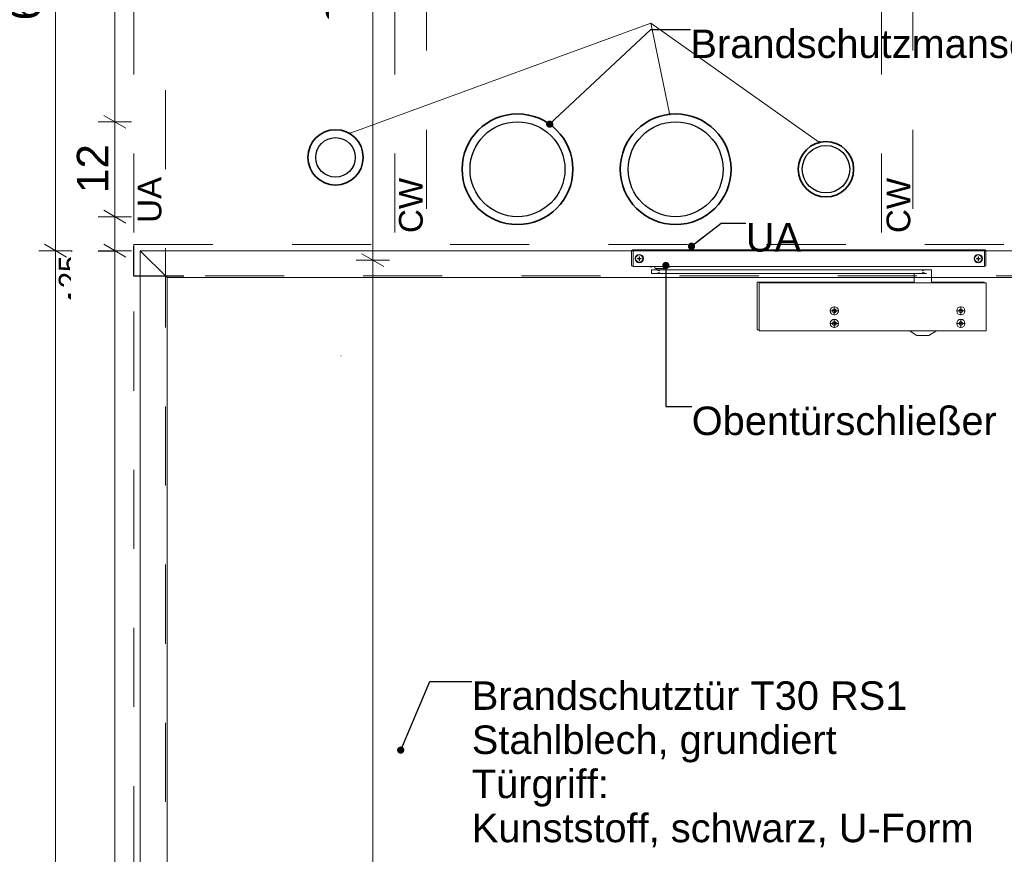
# Model space of a CAD drawing. Header units: metres. Extents: x -0.29 to 8.94, y -1.97 to 1.73.
# Tile 26 of 44: x 3.46 to 4.71, y -0.17 to 0.89. Entities that reach past the tile are written whole.
import ezdxf

# ---------------------------------------------------------------- set-up
doc = ezdxf.new("R2010")
doc.units = ezdxf.units.M
doc.header["$MEASUREMENT"] = 0
doc.linetypes.add('Strichlinie eng', pattern=[0.023, 0.015, -0.008])
doc.linetypes.add('Wipeout_Contour', pattern=[1, 0, -1])
for name, color, linetype in [('152 - Bemaßung_ Beschriftung.Ausbau', 7, 'Continuous'), ('653 - Abdeckung.TB Verkofferung', 7, 'Continuous'), ('804 - HKLSE.Elektrik', 7, 'Continuous'), ('Neubau_152 - Bemaßung_ Beschriftung.Ausbau', 7, 'Continuous'), ('Neubau_301 - Elemente.Linie', 7, 'Continuous'), ('Neubau_606 - Struktur.Wand Innen Ausbau', 7, 'Continuous'), ('Neubau_804 - HKLSE.Elektrik', 7, 'Continuous')]:
    doc.layers.add(name, color=color, linetype=linetype)
doc.styles.add('ERSTELLTER_STIL_1', font='txt')
doc.dimstyles.new('ERSTELLTER_STIL__4', dxfattribs={"dimtxt": 0.04, "dimasz": 0.02128, "dimexe": 0.18, "dimexo": 0.0625, "dimgap": 0, "dimtad": 1, "dimzin": 0, "dimdsep": 46, "dimtxsty": 'ERSTELLTER_STIL_1', "dimblk": 'ARROWHEAD_2', "dimblk1": 'ARROWHEAD_2', "dimblk2": 'ARROWHEAD_2', "dimcen": 0.09, "dimse1": 1, "dimse2": 1, "dimclrd": 7, "dimclre": 7, "dimclrt": 7, "dimazin": 0, "dimtfac": 1, "dimtdec": 4, "dimtmove": 0, "dimatfit": 3, "dimfxl": 1, "dimtolj": 1, "dimtzin": 0, "dimarcsym": 0})
doc.dimstyles.new('ERSTELLTER_STIL__7', dxfattribs={"dimtxt": 0.18, "dimasz": 0.01824, "dimexe": 0.18, "dimexo": 0.0625, "dimgap": 0, "dimtad": 0, "dimtih": 1, "dimtoh": 1, "dimdec": 4, "dimzin": 0, "dimdsep": 46, "dimcen": 0.09, "dimadec": 0, "dimazin": 0, "dimtfac": 1, "dimtdec": 4, "dimtmove": 0, "dimatfit": 3, "dimldrblk": 'ARROWHEAD_11', "dimfxl": 1, "dimtolj": 1, "dimtzin": 0, "dimarcsym": 0})

# ---------------------------------------------------------------- blocks, each defined once
blk = doc.blocks.new('*D26', base_point=(-3.1077, 1.6504))
at = {"layer": '152 - Bemaßung_ Beschriftung.Ausbau', "color": 7, "linetype": 'Continuous', "lineweight": 5}
for p, q in [((3.5693, 0.6055), (3.5973, 0.5894)), ((3.6043, 0.5974), (3.5623, 0.5974)), ((3.5833, -1.5696), (3.5833, 0.5974)), ((3.5693, -1.5615), (3.5973, -1.5776)), ((3.6043, -1.5696), (3.5623, -1.5696)), ((3.5833, -1.5832), (3.5833, -1.5696))]:
    blk.add_line(p, q, dxfattribs=at)
at = {"layer": '152 - Bemaßung_ Beschriftung.Ausbau', "color": 7, "lineweight": 5, "insert": (3.5758, 0.5189), "char_height": 0.04, "attachment_point": 7, "rotation": 90, "style": 'ERSTELLTER_STIL_1'}
blk.add_mtext('\\A1;{\\pql;\\fArial|b0|i0|c0|p38;4\\fArial|b0|i0|c0|p38;\\A1{\\H.66x;\\S25^  ;}}', dxfattribs=at)
at = {"color": 254, "linetype": 'Wipeout_Contour', "lineweight": 0, "ltscale": 14.52892}
blk.add_wipeout([(3.5828, 0.5114), (3.5828, 0.5969), (3.5278, 0.5969), (3.5278, 0.5114)], dxfattribs=at).dxf.layer = '152 - Bemaßung_ Beschriftung.Ausbau'
at = {"color": 254, "linetype": 'Wipeout_Contour', "lineweight": 0, "ltscale": 14.526065}
blk.add_wipeout([(3.5828, -0.602), (3.5828, -0.4405), (3.5278, -0.4405), (3.5278, -0.602)], dxfattribs=at).dxf.layer = '152 - Bemaßung_ Beschriftung.Ausbau'
at = {"layer": '152 - Bemaßung_ Beschriftung.Ausbau', "color": 7, "lineweight": 5, "insert": (3.5831, -0.5945), "char_height": 0.04, "attachment_point": 7, "rotation": 90, "style": 'ERSTELLTER_STIL_1'}
blk.add_mtext('\\A1;{\\pql;\\fArial|b0|i0|c0|p38;2,16\\fArial|b0|i0|c0|p38;\\A1{\\H.66x;\\S75^  ;}}', dxfattribs=at)
blk = doc.blocks.new('ARROWHEAD_2')
at = {"color": 0, "linetype": 'Continuous', "lineweight": 0}
for p, q in [((-0.378, -0.655), (0.378, 0.655)), ((0, 0), (-1, 0))]:
    blk.add_line(p, q, dxfattribs=at)
blk = doc.blocks.new('*D27', base_point=(-3.1077, 1.6504))
at = {"layer": '152 - Bemaßung_ Beschriftung.Ausbau', "color": 7, "linetype": 'Continuous', "lineweight": 5}
for p, q in [((3.5693, 0.6485), (3.5973, 0.6324)), ((3.6043, 0.6404), (3.5623, 0.6404)), ((3.5833, 0.5974), (3.5833, 0.6404)), ((3.5693, 0.6055), (3.5973, 0.5894)), ((3.6043, 0.5974), (3.5623, 0.5974))]:
    blk.add_line(p, q, dxfattribs=at)
blk = doc.blocks.new('*D28', base_point=(-3.1077, 1.6504))
at = {"layer": '152 - Bemaßung_ Beschriftung.Ausbau', "color": 7, "linetype": 'Continuous', "lineweight": 5}
for p, q in [((3.6043, 0.7604), (3.5623, 0.7604)), ((3.5693, 0.7685), (3.5973, 0.7524)), ((3.5833, 0.6404), (3.5833, 0.7604)), ((3.5693, 0.6485), (3.5973, 0.6324)), ((3.6043, 0.6404), (3.5623, 0.6404))]:
    blk.add_line(p, q, dxfattribs=at)
at = {"color": 254, "linetype": 'Wipeout_Contour', "lineweight": 0, "ltscale": 14.62828}
blk.add_wipeout([(3.5828, 0.6626), (3.5828, 0.7383), (3.5278, 0.7383), (3.5278, 0.6626)], dxfattribs=at).dxf.layer = '152 - Bemaßung_ Beschriftung.Ausbau'
at = {"layer": '152 - Bemaßung_ Beschriftung.Ausbau', "color": 7, "lineweight": 5, "insert": (3.5753, 0.6701), "char_height": 0.04, "attachment_point": 7, "rotation": 90, "style": 'ERSTELLTER_STIL_1'}
blk.add_mtext('\\A1;{\\pql;\\fArial|b0|i0|c0|p38;12}', dxfattribs=at)
blk = doc.blocks.new('*D29', base_point=(-3.1077, 1.6504))
at = {"layer": '152 - Bemaßung_ Beschriftung.Ausbau', "color": 7, "linetype": 'Continuous', "lineweight": 5}
for p, q in [((3.5973, 1.2724), (3.5693, 1.2885)), ((3.5833, 1.2804), (3.5833, 1.2941)), ((3.6043, 1.2804), (3.5623, 1.2804)), ((3.5833, 0.7604), (3.5833, 1.2804)), ((3.6043, 0.7604), (3.5623, 0.7604)), ((3.5693, 0.7685), (3.5973, 0.7524))]:
    blk.add_line(p, q, dxfattribs=at)
at = {"color": 254, "linetype": 'Wipeout_Contour', "lineweight": 0, "ltscale": 14.923266}
blk.add_wipeout([(3.5828, 0.9826), (3.5828, 1.0583), (3.5278, 1.0583), (3.5278, 0.9826)], dxfattribs=at).dxf.layer = '152 - Bemaßung_ Beschriftung.Ausbau'
at = {"layer": '152 - Bemaßung_ Beschriftung.Ausbau', "color": 7, "lineweight": 5, "insert": (3.5753, 0.9901), "char_height": 0.04, "attachment_point": 7, "rotation": 90, "style": 'ERSTELLTER_STIL_1'}
blk.add_mtext('\\A1;{\\pql;\\fArial|b0|i0|c0|p38;52}', dxfattribs=at)
blk = doc.blocks.new('*D30', base_point=(-3.1077, 1.6504))
at = {"layer": '152 - Bemaßung_ Beschriftung.Ausbau', "color": 7, "linetype": 'Continuous', "lineweight": 5}
for p, q in [((3.4943, 0.6055), (3.5223, 0.5894)), ((3.5293, 0.5974), (3.4873, 0.5974)), ((3.5083, -1.5696), (3.5083, 0.5974)), ((3.4943, -1.5615), (3.5223, -1.5776)), ((3.5293, -1.5696), (3.4873, -1.5696)), ((3.5083, -1.5832), (3.5083, -1.5696))]:
    blk.add_line(p, q, dxfattribs=at)
at = {"color": 254, "linetype": 'Wipeout_Contour', "lineweight": 0, "ltscale": 14.212288}
blk.add_wipeout([(3.5078, -0.5668), (3.5078, -0.4053), (3.4528, -0.4053), (3.4528, -0.5668)], dxfattribs=at).dxf.layer = '152 - Bemaßung_ Beschriftung.Ausbau'
at = {"layer": '152 - Bemaßung_ Beschriftung.Ausbau', "color": 7, "lineweight": 5, "insert": (3.5081, -0.5593), "char_height": 0.04, "attachment_point": 7, "rotation": 90, "style": 'ERSTELLTER_STIL_1'}
blk.add_mtext('\\A1;{\\pql;\\fArial|b0|i0|c0|p38;2,16\\fArial|b0|i0|c0|p38;\\A1{\\H.66x;\\S75^  ;}}', dxfattribs=at)
blk = doc.blocks.new('*D31', base_point=(-3.1077, 1.6504))
at = {"layer": '152 - Bemaßung_ Beschriftung.Ausbau', "color": 7, "linetype": 'Continuous', "lineweight": 5}
for p, q in [((3.5223, 1.2724), (3.4943, 1.2885)), ((3.5083, 1.2804), (3.5083, 1.2941)), ((3.5293, 1.2804), (3.4873, 1.2804)), ((3.5083, 0.5974), (3.5083, 1.2804)), ((3.4943, 0.6055), (3.5223, 0.5894)), ((3.5293, 0.5974), (3.4873, 0.5974))]:
    blk.add_line(p, q, dxfattribs=at)
at = {"layer": '152 - Bemaßung_ Beschriftung.Ausbau', "color": 7, "lineweight": 5, "insert": (3.501, 0.8886), "char_height": 0.04, "attachment_point": 7, "rotation": 90, "style": 'ERSTELLTER_STIL_1'}
blk.add_mtext('\\A1;{\\pql;\\fArial|b0|i0|c0|p38;68\\fArial|b0|i0|c0|p38;\\A1{\\H.66x;\\S25^  ;}}', dxfattribs=at)
blk = doc.blocks.new('*D32', base_point=(-3.1077, 1.6504))
at = {"layer": '152 - Bemaßung_ Beschriftung.Ausbau', "color": 7, "linetype": 'Continuous', "lineweight": 5}
for p, q in [((3.2973, 1.2724), (3.2693, 1.2885)), ((3.2833, 1.2804), (3.2833, 1.2941)), ((3.3043, 1.2804), (3.2623, 1.2804)), ((3.2833, -1.5696), (3.2833, 1.2804)), ((3.2693, -1.5615), (3.2973, -1.5776)), ((3.3043, -1.5696), (3.2623, -1.5696)), ((3.2833, -1.5832), (3.2833, -1.5696))]:
    blk.add_line(p, q, dxfattribs=at)
at = {"color": 254, "linetype": 'Wipeout_Contour', "lineweight": 0, "ltscale": 13.194811}
blk.add_wipeout([(3.2828, -0.2053), (3.2828, -0.0838), (3.2278, -0.0838), (3.2278, -0.2053)], dxfattribs=at).dxf.layer = '152 - Bemaßung_ Beschriftung.Ausbau'
at = {"layer": '152 - Bemaßung_ Beschriftung.Ausbau', "color": 7, "lineweight": 5, "insert": (3.2753, -0.1978), "char_height": 0.04, "attachment_point": 7, "rotation": 90, "style": 'ERSTELLTER_STIL_1'}
blk.add_mtext('\\A1;{\\pql;\\fArial|b0|i0|c0|p38;2,85}', dxfattribs=at)
blk = doc.blocks.new('*D44', base_point=(-3.1077, 1.6504))
at = {"layer": '152 - Bemaßung_ Beschriftung.Ausbau', "color": 7, "linetype": 'Continuous', "lineweight": 5}
for p, q in [((3.9304, 0.5854), (3.8884, 0.5854)), ((3.8954, 0.5935), (3.9234, 0.5774)), ((3.9094, -1.5696), (3.9094, 0.5854)), ((3.8954, -1.5615), (3.9234, -1.5776)), ((3.9304, -1.5696), (3.8884, -1.5696)), ((3.9094, -1.5832), (3.9094, -1.5696))]:
    blk.add_line(p, q, dxfattribs=at)
at = {"color": 254, "linetype": 'Wipeout_Contour', "lineweight": 0, "ltscale": 15.78773}
blk.add_wipeout([(3.9089, -0.5628), (3.9089, -0.4213), (3.8539, -0.4213), (3.8539, -0.5628)], dxfattribs=at).dxf.layer = '152 - Bemaßung_ Beschriftung.Ausbau'
at = {"layer": '152 - Bemaßung_ Beschriftung.Ausbau', "color": 7, "lineweight": 5, "insert": (3.9092, -0.5553), "char_height": 0.04, "attachment_point": 7, "rotation": 90, "style": 'ERSTELLTER_STIL_1'}
blk.add_mtext('\\A1;{\\pql;\\fArial|b0|i0|c0|p38;2,15\\fArial|b0|i0|c0|p38;\\A1{\\H.66x;\\S5^  ;}}', dxfattribs=at)
blk = doc.blocks.new('*D45', base_point=(-3.1077, 1.6504))
at = {"layer": '152 - Bemaßung_ Beschriftung.Ausbau', "color": 7, "linetype": 'Continuous', "lineweight": 5}
for p, q in [((3.9094, 1.2604), (3.9094, 1.2741)), ((3.9304, 1.2604), (3.8884, 1.2604)), ((3.9234, 1.2524), (3.8954, 1.2685)), ((3.9094, 0.5854), (3.9094, 1.2604)), ((3.9304, 0.5854), (3.8884, 0.5854)), ((3.8954, 0.5935), (3.9234, 0.5774))]:
    blk.add_line(p, q, dxfattribs=at)
at = {"layer": '152 - Bemaßung_ Beschriftung.Ausbau', "color": 7, "lineweight": 5, "insert": (3.9021, 0.8826), "char_height": 0.04, "attachment_point": 7, "rotation": 90, "style": 'ERSTELLTER_STIL_1'}
blk.add_mtext('\\A1;{\\pql;\\fArial|b0|i0|c0|p38;67\\fArial|b0|i0|c0|p38;\\A1{\\H.66x;\\S5^  ;}}', dxfattribs=at)
at = {"color": 254, "linetype": 'Wipeout_Contour', "lineweight": 0, "ltscale": 16.077722}
blk.add_wipeout([(3.9089, 0.8751), (3.9089, 0.9708), (3.8539, 0.9708), (3.8539, 0.8751)], dxfattribs=at).dxf.layer = '152 - Bemaßung_ Beschriftung.Ausbau'
blk = doc.blocks.new('ARROWHEAD_11')
at = {"color": 0, "linetype": 'Continuous', "lineweight": 0}
blk.add_line((0, 0), (-1, 0), dxfattribs=at)
at = {"color": 0, "linetype": 'Continuous', "lineweight": 0, "const_width": 0.25, "flags": 128}
blk.add_lwpolyline([(-0.125, 0, 1), (0.125, 0, 1)], format="xyb", close=True, dxfattribs=at)

msp = doc.modelspace()

# ---------------------------------------------------------------- hatches: boundary and pattern name
at = {"layer": '152 - Bemaßung_ Beschriftung.Ausbau', "linetype": 'Continuous', "lineweight": 0, "true_color": 0x000000}
for points in [[(4.2837, 0.77), (4.2838, 0.7697), (4.284, 0.7693), (4.2844, 0.7691), (4.2847, 0.769), (4.2851, 0.7691), (4.2854, 0.7693), (4.2857, 0.7697), (4.2857, 0.77), (4.2857, 0.7704), (4.2854, 0.7707), (4.2851, 0.771), (4.2847, 0.771), (4.2844, 0.771), (4.284, 0.7707), (4.2838, 0.7704)], [(3.8791, 0.7456), (3.8792, 0.7452), (3.8794, 0.7449), (3.8797, 0.7447), (3.8801, 0.7446), (3.8805, 0.7447), (3.8808, 0.7449), (3.881, 0.7452), (3.8811, 0.7456), (3.881, 0.746), (3.8808, 0.7463), (3.8805, 0.7465), (3.8801, 0.7466), (3.8797, 0.7465), (3.8794, 0.7463), (3.8792, 0.746)], [(4.4726, 0.7343), (4.4726, 0.734), (4.4729, 0.7336), (4.4732, 0.7334), (4.4736, 0.7333), (4.4739, 0.7334), (4.4743, 0.7336), (4.4745, 0.734), (4.4746, 0.7343), (4.4745, 0.7347), (4.4743, 0.735), (4.4739, 0.7353), (4.4736, 0.7353), (4.4732, 0.7353), (4.4729, 0.735), (4.4726, 0.7347)]]:
    msp.add_hatch(color=18, dxfattribs=at).paths.add_polyline_path(points)

# ---------------------------------------------------------------- linework, layer by layer
at = {"layer": '152 - Bemaßung_ Beschriftung.Ausbau', "color": 7, "linetype": 'Continuous', "lineweight": 9}
for q in [(3.881, 0.746), (4.2845, 0.771), (4.4727, 0.7349)]:
    msp.add_line((4.261, 0.8853), q, dxfattribs=at)
for centre in [(4.2847, 0.77), (3.8801, 0.7456), (4.4736, 0.7343)]:
    msp.add_circle(centre, 0.001, dxfattribs=at)
at = {"layer": '653 - Abdeckung.TB Verkofferung', "color": 7, "linetype": 'Continuous', "lineweight": 25}
for centre, radius in [((4.0923, 0.7004), 0.06), ((4.2923, 0.7004), 0.06), ((3.8623, 0.7154), 0.025), ((4.4823, 0.7004), 0.03)]:
    msp.add_circle(centre, radius, dxfattribs=at)
at = {"layer": '804 - HKLSE.Elektrik', "color": 1, "linetype": 'Continuous', "lineweight": 25, "flags": 128}
msp.add_lwpolyline([(3.6704, 0.565), (3.6073, 0.565), (3.6073, 0.6025)], dxfattribs=at)
at = {"layer": '804 - HKLSE.Elektrik', "color": 230, "linetype": 'Continuous', "lineweight": 35, "true_color": 0xff008c}
for centre, radius in [((4.0923, 0.7004), 0.07), ((4.2923, 0.7004), 0.07), ((3.8623, 0.7154), 0.035), ((4.4823, 0.7004), 0.035)]:
    msp.add_circle(centre, radius, dxfattribs=at)
at = {"layer": 'Neubau_301 - Elemente.Linie', "color": 1, "linetype": 'Continuous', "lineweight": 5}
for p, q in [((4.6836, 0.5984), (4.2376, 0.5984)), ((4.2386, 0.5984), (4.2386, 0.5774)), ((4.6826, 0.5984), (4.6826, 0.5774)), ((3.6153, 0.5974), (3.6493, 0.5634)), ((3.6153, 0.5974), (3.6153, -1.5696)), ((3.6153, 0.5974), (4.2366, 0.5974)), ((4.2366, 0.5974), (4.6846, 0.5974)), ((4.2366, 0.5974), (4.6846, 0.5974)), ((4.2366, 0.5974), (4.2366, 0.5788)), ((4.6846, 0.5974), (4.2366, 0.5974)), ((4.244, 0.5877), (4.244, 0.5872)), ((4.244, 0.5877), (4.2486, 0.5877)), ((4.244, 0.5872), (4.2486, 0.5872)), ((4.2461, 0.5897), (4.2461, 0.5851)), ((4.2461, 0.5897), (4.2466, 0.5897)), ((4.2466, 0.5877), (4.2461, 0.5872)), ((4.2461, 0.5877), (4.2466, 0.5872)), ((4.2466, 0.5874), (4.2461, 0.5874)), ((4.2461, 0.5851), (4.2466, 0.5851)), ((4.2463, 0.5872), (4.2463, 0.5877)), ((4.2466, 0.5897), (4.2466, 0.5851)), ((4.2486, 0.5877), (4.2486, 0.5872)), ((4.6725, 0.5877), (4.6725, 0.5872)), ((4.6725, 0.5877), (4.6771, 0.5877)), ((4.6725, 0.5872), (4.6771, 0.5872)), ((4.6746, 0.5897), (4.6746, 0.5851)), ((4.6746, 0.5897), (4.6751, 0.5897)), ((4.6751, 0.5877), (4.6746, 0.5872)), ((4.6751, 0.5872), (4.6746, 0.5877)), ((4.6751, 0.5874), (4.6746, 0.5874)), ((4.6746, 0.5851), (4.6751, 0.5851)), ((4.6748, 0.5872), (4.6748, 0.5877)), ((4.6751, 0.5897), (4.6751, 0.5851)), ((4.6771, 0.5877), (4.6771, 0.5872)), ((4.6846, 0.5974), (4.8143, 0.5974)), ((4.6846, 0.5788), (4.6846, 0.5974)), ((4.2386, 0.5778), (4.2376, 0.5778)), ((4.2386, 0.5774), (4.6826, 0.5774)), ((4.2597, 0.5772), (4.2597, 0.5774)), ((4.2597, 0.5772), (4.2625, 0.5772)), ((4.2617, 0.5684), (4.2617, 0.5734)), ((4.6158, 0.5734), (4.2617, 0.5734)), ((4.2625, 0.5772), (4.2625, 0.5774)), ((4.2662, 0.5747), (4.2792, 0.5747)), ((4.2665, 0.5734), (4.2671, 0.5734)), ((4.2671, 0.5734), (4.2677, 0.5733)), ((4.2677, 0.5733), (4.2682, 0.5732)), ((4.2682, 0.5747), (4.2682, 0.5734)), ((4.2682, 0.5732), (4.2688, 0.573)), ((4.2688, 0.573), (4.2695, 0.5728)), ((4.2695, 0.5728), (4.2701, 0.5726)), ((4.2701, 0.5726), (4.2707, 0.5724)), ((4.2772, 0.5747), (4.2772, 0.5734)), ((4.2829, 0.5772), (4.2829, 0.5774)), ((4.2829, 0.5772), (4.2857, 0.5772)), ((4.2857, 0.5772), (4.2857, 0.5774)), ((4.6053, 0.5724), (4.6059, 0.5726)), ((4.6059, 0.5726), (4.6065, 0.5728)), ((4.6065, 0.5728), (4.6072, 0.573)), ((4.6072, 0.573), (4.6078, 0.5732)), ((4.6078, 0.5732), (4.6084, 0.5733)), ((4.6084, 0.5733), (4.609, 0.5734)), ((4.609, 0.5734), (4.6096, 0.5734)), ((4.6158, 0.5567), (4.6158, 0.5734)), ((4.6826, 0.5778), (4.6836, 0.5778)), ((3.6493, 0.5634), (3.6493, -1.5596)), ((3.6493, 0.5634), (4.5938, 0.5634)), ((4.2617, 0.5684), (4.2665, 0.5684)), ((4.2671, 0.5685), (4.2665, 0.5684)), ((4.2677, 0.5686), (4.2671, 0.5685)), ((4.2682, 0.5687), (4.2677, 0.5686)), ((4.2679, 0.5684), (4.6096, 0.5684)), ((4.2688, 0.5689), (4.2682, 0.5687)), ((4.2695, 0.5691), (4.2688, 0.5689)), ((4.2701, 0.5693), (4.2695, 0.5691)), ((4.2707, 0.5695), (4.2701, 0.5693)), ((4.2707, 0.5724), (4.2713, 0.5722)), ((4.2713, 0.5697), (4.2707, 0.5695)), ((4.2713, 0.5722), (4.2719, 0.5719)), ((4.2719, 0.5699), (4.2713, 0.5697)), ((4.5938, 0.5567), (4.5938, 0.5684)), ((4.5938, 0.5634), (4.6158, 0.5634)), ((4.6158, 0.5634), (4.5938, 0.5634)), ((4.604, 0.5719), (4.6053, 0.5724)), ((4.6053, 0.5695), (4.604, 0.5699)), ((4.6059, 0.5693), (4.6053, 0.5695)), ((4.6065, 0.5691), (4.6059, 0.5693)), ((4.6072, 0.5689), (4.6065, 0.5691)), ((4.6078, 0.5687), (4.6072, 0.5689)), ((4.6084, 0.5686), (4.6078, 0.5687)), ((4.609, 0.5685), (4.6084, 0.5686)), ((4.6096, 0.5684), (4.609, 0.5685)), ((4.6158, 0.5634), (4.7803, 0.5634)), ((4.3953, 0.5574), (4.3953, 0.4974)), ((4.5938, 0.5574), (4.3953, 0.5574)), ((4.3978, 0.4962), (4.3978, 0.5567)), ((4.6848, 0.5567), (4.3978, 0.5567)), ((4.6823, 0.5574), (4.6158, 0.5574)), ((4.6823, 0.5567), (4.6823, 0.5574)), ((4.6848, 0.4962), (4.6848, 0.5567)), ((4.4926, 0.5237), (4.4926, 0.5192)), ((4.4926, 0.5237), (4.4931, 0.5237)), ((4.4928, 0.516), (4.4928, 0.5268)), ((4.4931, 0.5237), (4.4931, 0.5192)), ((4.6526, 0.5237), (4.6531, 0.5237)), ((4.6526, 0.5237), (4.6526, 0.5192)), ((4.6528, 0.516), (4.6528, 0.5268)), ((4.6531, 0.5237), (4.6531, 0.5192)), ((4.4874, 0.5214), (4.4982, 0.5214)), ((4.4906, 0.5217), (4.4906, 0.5212)), ((4.4906, 0.5217), (4.4951, 0.5217)), ((4.4906, 0.5212), (4.4951, 0.5212)), ((4.4931, 0.5217), (4.4926, 0.5212)), ((4.4931, 0.5212), (4.4926, 0.5217)), ((4.4926, 0.5192), (4.4931, 0.5192)), ((4.4928, 0.5), (4.4928, 0.5108)), ((4.4951, 0.5217), (4.4951, 0.5212)), ((4.6474, 0.5214), (4.6582, 0.5214)), ((4.6506, 0.5217), (4.6551, 0.5217)), ((4.6506, 0.5217), (4.6506, 0.5212)), ((4.6506, 0.5212), (4.6551, 0.5212)), ((4.6531, 0.5217), (4.6526, 0.5212)), ((4.6531, 0.5212), (4.6526, 0.5217)), ((4.6526, 0.5192), (4.6531, 0.5192)), ((4.6528, 0.5), (4.6528, 0.5108)), ((4.6551, 0.5217), (4.6551, 0.5212)), ((4.4874, 0.5054), (4.4982, 0.5054)), ((4.4906, 0.5057), (4.4906, 0.5052)), ((4.4906, 0.5057), (4.4951, 0.5057)), ((4.4906, 0.5052), (4.4951, 0.5052)), ((4.4926, 0.5077), (4.4926, 0.5032)), ((4.4926, 0.5077), (4.4931, 0.5077)), ((4.4931, 0.5057), (4.4926, 0.5052)), ((4.4931, 0.5052), (4.4926, 0.5057)), ((4.4926, 0.5032), (4.4931, 0.5032)), ((4.4931, 0.5077), (4.4931, 0.5032)), ((4.4951, 0.5057), (4.4951, 0.5052)), ((4.6474, 0.5054), (4.6582, 0.5054)), ((4.6506, 0.5057), (4.6551, 0.5057)), ((4.6506, 0.5057), (4.6506, 0.5052)), ((4.6506, 0.5052), (4.6551, 0.5052)), ((4.6526, 0.5077), (4.6531, 0.5077)), ((4.6526, 0.5077), (4.6526, 0.5032)), ((4.6531, 0.5057), (4.6526, 0.5052)), ((4.6531, 0.5052), (4.6526, 0.5057)), ((4.6526, 0.5032), (4.6531, 0.5032)), ((4.6531, 0.5077), (4.6531, 0.5032)), ((4.6551, 0.5057), (4.6551, 0.5052)), ((4.3953, 0.4974), (4.3978, 0.4974)), ((4.6848, 0.4962), (4.3978, 0.4962)), ((4.5973, 0.4901), (4.5886, 0.4955)), ((4.5973, 0.4901), (4.6123, 0.4901)), ((4.6123, 0.4901), (4.6211, 0.4955))]:
    msp.add_line(p, q, dxfattribs=at)
for centre, radius in [((4.2463, 0.5874), 0.00525), ((4.2463, 0.5874), 0.0046), ((4.6748, 0.5874), 0.00525), ((4.6748, 0.5874), 0.0046), ((4.4928, 0.5214), 0.0052), ((4.4928, 0.5214), 0.0024), ((4.6528, 0.5214), 0.0052), ((4.6528, 0.5214), 0.0024), ((4.4928, 0.5054), 0.0052), ((4.6528, 0.5054), 0.0052), ((4.4928, 0.5054), 0.0024), ((4.6528, 0.5054), 0.0024)]:
    msp.add_circle(centre, radius, dxfattribs=at)
for centre, radius, start, end in [((4.2376, 0.5974), 0.001, 90, 180), ((4.6836, 0.5974), 0.001, 0, 90), ((4.2376, 0.5788), 0.001, 180, 270), ((4.2799, 0.5787), 0.0142, 184.8779, 196.1509), ((4.2656, 0.5787), 0.0142, 343.8491, 355.1221), ((4.6836, 0.5788), 0.001, 270, 0), ((4.5888, 0.4959), 0.0005, 149.9671, 238.4773), ((4.6208, 0.4959), 0.0005, 301.5227, 30.0329)]:
    msp.add_arc(centre, radius, start, end, dxfattribs=at)
at = {"layer": 'Neubau_606 - Struktur.Wand Innen Ausbau', "color": 1, "linetype": 'Continuous', "lineweight": 5}
msp.add_line((3.8692, 0.4644), (3.8695, 0.4644), dxfattribs=at)
at = {"layer": 'Neubau_804 - HKLSE.Elektrik', "color": 1, "linetype": 'Strichlinie eng', "lineweight": 13, "ltscale": 2, "flags": 128}
for points in [[(3.6473, 1.2804), (3.6073, 1.2804), (3.6073, -1.5696), (3.6473, -1.5696)], [(3.9773, 1.2804), (3.9373, 1.2804), (3.9373, 0.6054), (3.9773, 0.6054)], [(4.5923, 1.2804), (4.5523, 1.2804), (4.5523, 0.6054), (4.5923, 0.6054)], [(3.6073, 0.6054), (4.7823, 0.6054), (4.7823, 0.5654), (3.6073, 0.5654)]]:
    msp.add_lwpolyline(points, close=True, dxfattribs=at)

# ---------------------------------------------------------------- next in the draw order: dimensions: what is measured, and where the dimension line sits
at = {"layer": '152 - Bemaßung_ Beschriftung.Ausbau', "color": 7, "linetype": 'Continuous', "lineweight": 5}
dim = msp.add_linear_dim(base=(3.5833, 0.5974), p1=(3.6153, -1.5696), p2=(3.6153, 0.5974), angle=90, dimstyle='ERSTELLTER_STIL__4', dxfattribs=at)
dim.commit()
dim.dimension.update_dxf_attribs({"geometry": '*D26', "text_midpoint": (3.5553, -0.4733), "dimtype": 160, "text_rotation": 90})

# ---------------------------------------------------------------- next in the draw order: dimensions: what is measured, and where the dimension line sits
dim = msp.add_linear_dim(base=(3.5833, 0.6404), p1=(3.6153, 0.5974), p2=(4.0923, 0.6404), angle=90, dimstyle='ERSTELLTER_STIL__4', dxfattribs=at)
dim.commit()
dim.dimension.update_dxf_attribs({"geometry": '*D27', "text_midpoint": (3.5553, 0.6035), "dimtype": 160, "text_rotation": 90})

# ---------------------------------------------------------------- next in the draw order: dimensions: what is measured, and where the dimension line sits
for base, p1, p2, picture, middle in [((3.5833, 0.7604), (4.0923, 0.6404), (4.2923, 0.7604), '*D28', (3.5553, 0.7006)), ((3.5083, 0.5974), (3.6153, -1.5696), (3.6153, 0.5974), '*D30', (3.4803, -0.4381))]:
    dim = msp.add_linear_dim(base=base, p1=p1, p2=p2, angle=90, dimstyle='ERSTELLTER_STIL__4', dxfattribs=at)
    dim.commit()
    dim.dimension.update_dxf_attribs({"geometry": picture, "text_midpoint": middle, "dimtype": 160, "text_rotation": 90})

# ---------------------------------------------------------------- next in the draw order: dimensions: what is measured, and where the dimension line sits
dim = msp.add_linear_dim(base=(3.5833, 1.2804), p1=(4.2923, 0.7604), p2=(4.9823, 1.2804), angle=90, dimstyle='ERSTELLTER_STIL__4', dxfattribs=at)
dim.commit()
dim.dimension.update_dxf_attribs({"geometry": '*D29', "text_midpoint": (3.5553, 1.0206), "dimtype": 160, "text_rotation": 90})

# ---------------------------------------------------------------- next in the draw order: dimensions: what is measured, and where the dimension line sits
dim = msp.add_linear_dim(base=(3.5083, 1.2804), p1=(3.6153, 0.5974), p2=(4.9823, 1.2804), angle=90, dimstyle='ERSTELLTER_STIL__4', dxfattribs=at)
dim.commit()
dim.dimension.update_dxf_attribs({"geometry": '*D31', "text_midpoint": (3.4803, 0.9883), "dimtype": 160, "text_rotation": 90})

# ---------------------------------------------------------------- next in the draw order: dimensions: what is measured, and where the dimension line sits
dim = msp.add_linear_dim(base=(3.2833, 1.2804), p1=(3.6153, -1.5696), p2=(4.9823, 1.2804), angle=90, dimstyle='ERSTELLTER_STIL__4', dxfattribs=at)
dim.commit()
dim.dimension.update_dxf_attribs({"geometry": '*D32', "text_midpoint": (3.2553, -0.1458), "dimtype": 160, "text_rotation": 90})

# ---------------------------------------------------------------- next in the draw order: texts
at = {"layer": '152 - Bemaßung_ Beschriftung.Ausbau', "color": 7, "linetype": 'Continuous', "lineweight": 9, "insert": (4.3126, 0.4003), "char_height": 0.036, "attachment_point": 1, "style": 'ERSTELLTER_STIL_1'}
msp.add_mtext('\\A1;{\\pql;\\fArial|b0|i0|c0|p38;Obentürschließer}', dxfattribs=at)
at = {"layer": '152 - Bemaßung_ Beschriftung.Ausbau', "color": 7, "linetype": 'Continuous', "lineweight": 9, "insert": (4.0346, 0.0528), "char_height": 0.036, "attachment_point": 1, "line_spacing_factor": 0.929667, "style": 'ERSTELLTER_STIL_1'}
msp.add_mtext('\\A1;{\\pql;\\fArial|b0|i0|c0|p38;Brandschutztür T30 RS1\\P\\pql;\\fArial|b0|i0|c0|p38;Stahlblech, grundiert\\P\\pql;\\fArial|b0|i0|c0|p38;Türgriff:\\P\\pql;\\fArial|b0|i0|c0|p38;Kunststoff, schwarz, U-Form}', dxfattribs=at)

# ---------------------------------------------------------------- next in the draw order: dimensions: what is measured, and where the dimension line sits
at = {"layer": '152 - Bemaßung_ Beschriftung.Ausbau', "color": 7, "linetype": 'Continuous', "lineweight": 5}
dim = msp.add_linear_dim(base=(3.9094199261, 0.5854485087), p1=(3.6473212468, -1.5695514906), p2=(3.6073212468, 0.5854485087), angle=90, dimstyle='ERSTELLTER_STIL__4', dxfattribs=at)
dim.commit()
dim.dimension.update_dxf_attribs({"geometry": '*D44', "text_midpoint": (3.8814199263, -0.4493032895), "dimtype": 160, "text_rotation": 90})

# ---------------------------------------------------------------- next in the draw order: leaders
at = {"layer": '152 - Bemaßung_ Beschriftung.Ausbau', "color": 7, "linetype": 'Continuous', "lineweight": 9, "annotation_type": 0, "has_hookline": 1, "hookline_direction": 0, "text_width": 0.627}
msp.add_leader([(3.9447, -0.0341), (3.9815, 0.0528), (4.0346, 0.0528)], dimstyle='ERSTELLTER_STIL__7', dxfattribs=at)

# ---------------------------------------------------------------- next in the draw order: dimensions: what is measured, and where the dimension line sits
at = {"layer": '152 - Bemaßung_ Beschriftung.Ausbau', "color": 7, "linetype": 'Continuous', "lineweight": 5}
dim = msp.add_linear_dim(base=(3.9094199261, 1.2604485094), p1=(3.6073212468, 0.5854485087), p2=(4.9823212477, 1.2604485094), angle=90, dimstyle='ERSTELLTER_STIL__4', dxfattribs=at)
dim.commit()
dim.dimension.update_dxf_attribs({"geometry": '*D45', "text_midpoint": (3.8814199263, 0.9670950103), "dimtype": 160, "text_rotation": 90})

# ---------------------------------------------------------------- next in the draw order: texts
at = {"layer": '152 - Bemaßung_ Beschriftung.Ausbau', "color": 7, "linetype": 'Continuous', "lineweight": 9, "insert": (4.311, 0.8771), "char_height": 0.036, "attachment_point": 1, "style": 'ERSTELLTER_STIL_1'}
msp.add_mtext('\\A1;{\\pql;\\fArial|b0|i0|c0|p38;Brandschutzmanschette}', dxfattribs=at)
at = {"layer": 'Neubau_152 - Bemaßung_ Beschriftung.Ausbau', "color": 1, "linetype": 'Continuous', "lineweight": 13, "char_height": 0.03, "attachment_point": 7, "rotation": 90, "style": 'ERSTELLTER_STIL_1'}
for s, insert in [('\\A1;{\\pql;\\fArial|b0|i0|c0|p38;UA}', (3.6426, 0.6326)), ('\\A1;{\\pql;\\fArial|b0|i0|c0|p38;CW}', (3.9729, 0.6197)), ('\\A1;{\\pql;\\fArial|b0|i0|c0|p38;CW}', (4.5893, 0.6197))]:
    msp.add_mtext(s, dxfattribs=dict(at, insert=insert))
at = {"layer": 'Neubau_152 - Bemaßung_ Beschriftung.Ausbau', "color": 1, "linetype": 'Continuous', "lineweight": 13, "insert": (4.381, 0.6323), "char_height": 0.036, "attachment_point": 1, "style": 'ERSTELLTER_STIL_1'}
msp.add_mtext('\\A1;{\\pql;\\fArial|b0|i0|c0|p38;UA}', dxfattribs=at)

# ---------------------------------------------------------------- next in the draw order: leaders
at = {"layer": '152 - Bemaßung_ Beschriftung.Ausbau', "color": 7, "linetype": 'Continuous', "lineweight": 9, "annotation_type": 0, "has_hookline": 1, "hookline_direction": 0}
for points, text_width in [([(4.133, 0.7574), (4.261, 0.8771), (4.311, 0.8771)], 0.5333), ([(4.2799, 0.5787), (4.2799, 0.4003), (4.3126, 0.4003)], 0.3837)]:
    msp.add_leader(points, dimstyle='ERSTELLTER_STIL__7', dxfattribs=dict(at, text_width=text_width))
at = {"layer": 'Neubau_152 - Bemaßung_ Beschriftung.Ausbau', "color": 1, "linetype": 'Continuous', "lineweight": 13, "annotation_type": 0, "has_hookline": 1, "hookline_direction": 0, "text_width": 0.0659}
msp.add_leader([(4.3123, 0.6031), (4.3497, 0.6323), (4.381, 0.6323)], dimstyle='ERSTELLTER_STIL__7', dxfattribs=at)

doc.saveas('drawing.dxf')
